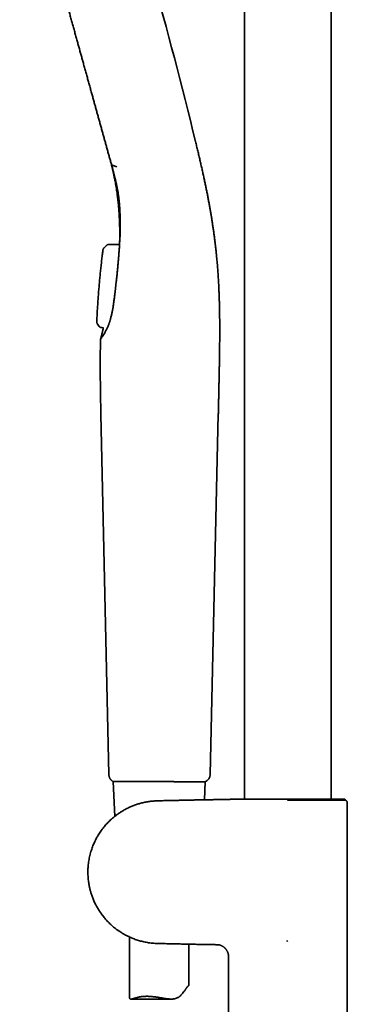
# Model space of a CAD drawing. Header units: millimetres. Extents: x 8 to 758, y 12 to 1622.
# Tile 11 of 16: x 68 to 151, y 1205 to 1454. Entities that reach past the tile are written whole.
import ezdxf

# ---------------------------------------------------------------- set-up
doc = ezdxf.new("R2010")
doc.units = ezdxf.units.MM

msp = doc.modelspace()

# ---------------------------------------------------------------- linework, layer by layer
at = {"color": 7, "linetype": 'Continuous', "lineweight": 35}
for p, q in [((124.67, 1574), (124.67, 1257.18)), ((146.57, 1257.18), (146.57, 1574)), ((91.24, 1417.23), (92.42, 1416.78)), ((93.09, 1407.44), (93.1, 1407.35)), ((89.21, 1396.35), (89.22, 1396.33)), ((89.79, 1396.94), (89.22, 1396.35)), ((89.79, 1396.92), (89.79, 1396.94)), ((90.36, 1397.19), (93.03, 1397.19)), ((93.14, 1397.72), (93.15, 1397.8)), ((87.98, 1376.5), (87.62, 1376.96)), ((87.63, 1376.97), (87.63, 1376.97)), ((87.98, 1376.52), (87.98, 1376.52)), ((88, 1376.53), (87.99, 1376.52)), ((88.6, 1376.22), (88.59, 1376.2)), ((89.03, 1376.19), (88.72, 1376.2)), ((88.42, 1354.34), (90.42, 1263.4)), ((115.97, 1263.4), (118.05, 1354.33)), ((91.44, 1261.7), (91.5, 1261.7)), ((91.5, 1261.7), (91.89, 1252.86)), ((99.08, 1261.67), (99.09, 1261.67)), ((114.54, 1257.05), (114.73, 1261.61)), ((133.95, 1257.18), (133.96, 1257.18)), ((133.96, 1257.18), (149.99, 1257.18)), ((150.21, 1256.96), (149.99, 1257.18)), ((135.62, 1256.92), (135.62, 1256.95)), ((150.62, 1161.51), (150.62, 1256.15)), ((95.62, 1222.44), (95.62, 1207.31)), ((110.62, 1210.26), (110.62, 1220.62)), ((135.33, 1221.4), (135.29, 1221.44)), ((135.33, 1221.4), (135.62, 1221.45)), ((120.62, 1217.5), (120.62, 1161.51)), ((95.97, 1206.77), (106.16, 1206.77))]:
    msp.add_line(p, q, dxfattribs=at)
for centre, radius, start, end in [((-858.91, 1189.17), 999, 13.54657, 18.53968), ((113.97, 1263.45), 2, 293.5426, 358.6892)]:
    msp.add_arc(centre, radius, start, end, dxfattribs=at)
for points, knots in [([(67.9, 1500.89), (67.9, 1500.87), (67.92, 1500.82), (67.95, 1500.72), (67.98, 1500.59), (68.02, 1500.44), (68.07, 1500.27), (68.13, 1500.07), (68.19, 1499.85), (68.25, 1499.61), (68.32, 1499.36), (68.4, 1499.09), (68.48, 1498.8), (68.56, 1498.49), (68.66, 1498.14), (68.76, 1497.77), (68.88, 1497.36), (69, 1496.93), (69.12, 1496.47), (69.25, 1496), (69.39, 1495.51), (69.52, 1495.02), (69.66, 1494.53), (69.8, 1494.03), (69.94, 1493.53), (70.09, 1493), (70.24, 1492.46), (70.4, 1491.88), (70.57, 1491.27), (70.75, 1490.61), (70.94, 1489.93), (71.13, 1489.23), (71.33, 1488.5), (71.54, 1487.75), (71.75, 1486.99), (71.96, 1486.24), (72.17, 1485.5), (72.38, 1484.74), (72.59, 1483.97), (72.81, 1483.19), (73.03, 1482.37), (73.27, 1481.51), (73.52, 1480.62), (73.77, 1479.7), (74.03, 1478.78), (74.29, 1477.84), (74.56, 1476.88), (74.82, 1475.94), (75.07, 1475.01), (75.33, 1474.1), (75.58, 1473.18), (75.84, 1472.25), (76.1, 1471.31), (76.37, 1470.33), (76.65, 1469.31), (76.95, 1468.26), (77.24, 1467.2), (77.54, 1466.13), (77.84, 1465.05), (78.14, 1463.96), (78.43, 1462.9), (78.72, 1461.86), (79, 1460.85), (79.28, 1459.83), (79.57, 1458.81), (79.85, 1457.78), (80.15, 1456.72), (80.45, 1455.63), (80.76, 1454.5), (81.07, 1453.37), (81.39, 1452.24), (81.7, 1451.11), (82.02, 1449.98), (82.32, 1448.88), (82.62, 1447.81), (82.91, 1446.77), (83.19, 1445.73), (83.48, 1444.7), (83.77, 1443.67), (84.06, 1442.61), (84.36, 1441.52), (84.67, 1440.4), (84.98, 1439.29), (85.29, 1438.19), (85.59, 1437.09), (85.89, 1436), (86.18, 1434.95), (86.47, 1433.93), (86.74, 1432.95), (87.01, 1431.97), (87.28, 1431), (87.55, 1430.03), (87.82, 1429.05), (88.1, 1428.05), (88.38, 1427.03), (88.66, 1426.03), (88.93, 1425.05), (89.2, 1424.09), (89.46, 1423.14), (89.72, 1422.19), (89.99, 1421.22), (90.26, 1420.24), (90.53, 1419.29), (90.79, 1418.35), (90.96, 1417.74), (91.04, 1417.43)], [0, 0, 0, 0, 0.009945, 0.019895, 0.029856, 0.039832, 0.049829, 0.059849, 0.069893, 0.07912, 0.088366, 0.097631, 0.106915, 0.116216, 0.125528, 0.135683, 0.145813, 0.155898, 0.165919, 0.175854, 0.185688, 0.195431, 0.2043, 0.213129, 0.221934, 0.230731, 0.239539, 0.248372, 0.258059, 0.26782, 0.277676, 0.287633, 0.29767, 0.307767, 0.317901, 0.327205, 0.336505, 0.345786, 0.355046, 0.364289, 0.37352, 0.383581, 0.393638, 0.403697, 0.413763, 0.423835, 0.433912, 0.443991, 0.453232, 0.462473, 0.471712, 0.480951, 0.490188, 0.499425, 0.5095, 0.519576, 0.529651, 0.539727, 0.549804, 0.55988, 0.569957, 0.579195, 0.588432, 0.597669, 0.606906, 0.616143, 0.62538, 0.635456, 0.645533, 0.655609, 0.665685, 0.675761, 0.685837, 0.695913, 0.705149, 0.714387, 0.723625, 0.732865, 0.742105, 0.751344, 0.761423, 0.771498, 0.781571, 0.791638, 0.801701, 0.811762, 0.821828, 0.831061, 0.840304, 0.849561, 0.858835, 0.868121, 0.877408, 0.887524, 0.897609, 0.907647, 0.91762, 0.927515, 0.937334, 0.947087, 0.957751, 0.968362, 0.978935, 0.989478, 1, 1, 1, 1]), ([(118.05, 1354.33), (118.06, 1354.75), (118.07, 1355.58), (118.1, 1356.81), (118.13, 1358.02), (118.16, 1359.21), (118.18, 1360.37), (118.21, 1361.5), (118.23, 1362.58), (118.25, 1363.6), (118.27, 1364.57), (118.29, 1365.52), (118.31, 1366.45), (118.32, 1367.35), (118.34, 1368.23), (118.35, 1369.1), (118.36, 1369.94), (118.37, 1370.76), (118.38, 1371.56), (118.39, 1372.34), (118.4, 1373.14), (118.4, 1373.96), (118.4, 1374.8), (118.4, 1375.61), (118.4, 1376.4), (118.4, 1377.17), (118.4, 1377.91), (118.39, 1378.63), (118.38, 1379.32), (118.37, 1379.98), (118.36, 1380.61), (118.35, 1381.21), (118.34, 1381.78), (118.32, 1382.3), (118.31, 1382.76), (118.3, 1383.16), (118.29, 1383.55), (118.27, 1383.93), (118.26, 1384.34), (118.24, 1384.8), (118.22, 1385.32), (118.2, 1385.88), (118.17, 1386.47), (118.14, 1387.09), (118.1, 1387.74), (118.06, 1388.41), (118.02, 1389.12), (117.97, 1389.84), (117.92, 1390.57), (117.87, 1391.31), (117.8, 1392.07), (117.74, 1392.86), (117.66, 1393.68), (117.58, 1394.52), (117.49, 1395.39), (117.4, 1396.29), (117.29, 1397.21), (117.18, 1398.15), (117.05, 1399.12), (116.92, 1400.1), (116.78, 1401.11), (116.63, 1402.1), (116.48, 1403.05), (116.34, 1403.98), (116.18, 1404.92), (116.01, 1405.89), (115.84, 1406.88), (115.66, 1407.87), (115.47, 1408.86), (115.28, 1409.85), (115.07, 1410.86), (114.86, 1411.89), (114.64, 1412.94), (114.41, 1414.01), (114.18, 1415.1), (113.93, 1416.21), (113.67, 1417.34), (113.41, 1418.48), (113.14, 1419.63), (112.87, 1420.8), (112.58, 1421.98), (112.39, 1422.77), (112.3, 1423.17)], [0, 0, 0, 0, 0.018112, 0.035886, 0.053309, 0.070374, 0.087074, 0.103404, 0.119362, 0.133661, 0.147645, 0.161314, 0.17467, 0.187714, 0.200447, 0.212872, 0.224992, 0.236809, 0.248325, 0.259545, 0.270469, 0.282971, 0.295072, 0.306778, 0.318093, 0.329217, 0.339944, 0.350279, 0.360226, 0.369788, 0.378808, 0.387463, 0.395756, 0.403689, 0.409777, 0.415638, 0.421272, 0.426679, 0.431939, 0.43911, 0.44666, 0.454588, 0.463156, 0.472126, 0.481499, 0.491275, 0.501455, 0.512042, 0.522397, 0.533118, 0.544206, 0.555665, 0.567499, 0.579711, 0.592306, 0.60529, 0.618668, 0.632447, 0.646376, 0.660705, 0.675441, 0.690593, 0.70378, 0.717277, 0.731088, 0.745219, 0.759674, 0.774458, 0.788702, 0.803246, 0.818092, 0.833243, 0.848701, 0.864465, 0.880535, 0.896911, 0.913589, 0.930566, 0.947523, 0.964755, 0.982251, 1, 1, 1, 1]), ([(91.04, 1417.43), (91.08, 1417.28), (91.17, 1416.99), (91.29, 1416.55), (91.4, 1416.14), (91.51, 1415.75), (91.61, 1415.37), (91.7, 1415.01), (91.79, 1414.67), (91.87, 1414.34), (91.95, 1414.03), (92.02, 1413.73), (92.09, 1413.44), (92.15, 1413.18), (92.21, 1412.93), (92.26, 1412.7), (92.31, 1412.49), (92.35, 1412.3), (92.38, 1412.12), (92.41, 1411.97), (92.44, 1411.83), (92.47, 1411.7), (92.49, 1411.6), (92.51, 1411.51), (92.52, 1411.43), (92.53, 1411.37), (92.54, 1411.33), (92.55, 1411.29), (92.55, 1411.27), (92.55, 1411.25), (92.56, 1411.22), (92.57, 1411.18), (92.58, 1411.12), (92.59, 1411.04), (92.61, 1410.94), (92.63, 1410.82), (92.65, 1410.69), (92.7, 1410.41), (92.76, 1410.05), (92.83, 1409.61), (92.88, 1409.26), (92.91, 1409), (92.94, 1408.82), (92.95, 1408.72), (92.96, 1408.61), (92.97, 1408.51), (92.98, 1408.43), (92.99, 1408.37), (93, 1408.33), (93, 1408.29), (93, 1408.26), (93.01, 1408.23), (93.01, 1408.19), (93.02, 1408.13), (93.03, 1408.04), (93.04, 1407.94), (93.05, 1407.83), (93.06, 1407.71), (93.07, 1407.58), (93.08, 1407.49), (93.09, 1407.45), (93.09, 1407.44)], [0, 0, 0, 0, 0.04357, 0.08552, 0.125852, 0.164567, 0.201666, 0.237149, 0.271015, 0.303266, 0.335318, 0.365597, 0.3941, 0.42083, 0.445784, 0.468965, 0.489837, 0.509026, 0.526533, 0.542355, 0.556495, 0.568952, 0.579726, 0.588652, 0.595961, 0.601928, 0.607041, 0.609822, 0.61227, 0.614385, 0.616731, 0.620181, 0.626498, 0.634787, 0.645048, 0.657277, 0.670364, 0.683412, 0.7444, 0.78029, 0.815481, 0.848892, 0.859705, 0.870309, 0.880705, 0.890894, 0.900187, 0.905322, 0.909703, 0.91333, 0.916204, 0.918697, 0.922423, 0.92877, 0.937162, 0.947598, 0.959593, 0.971164, 0.985355, 0.998461, 1, 1, 1, 1]), ([(91.04, 1417.43), (91.05, 1417.43), (91.05, 1417.39), (91.1, 1417.33), (91.16, 1417.27), (91.21, 1417.24), (91.24, 1417.23)], [0, 0, 0, 0, 0.083652, 0.41719, 0.750716, 1, 1, 1, 1]), ([(91.09, 1417.27), (91.09, 1417.24), (91.13, 1417.1), (91.19, 1416.84), (91.28, 1416.49), (91.36, 1416.14), (91.44, 1415.79), (91.52, 1415.44), (91.61, 1415.06), (91.7, 1414.63), (91.79, 1414.15), (91.89, 1413.66), (92, 1413.08), (92.12, 1412.42), (92.25, 1411.66), (92.37, 1410.88), (92.48, 1410.09), (92.58, 1409.34), (92.66, 1408.62), (92.74, 1407.94), (92.81, 1407.26), (92.87, 1406.57), (92.93, 1405.88), (92.98, 1405.17), (93.03, 1404.44), (93.07, 1403.69), (93.1, 1402.97), (93.12, 1402.34), (93.14, 1401.78), (93.15, 1401.28), (93.16, 1400.77), (93.16, 1400.35), (93.16, 1400.03), (93.17, 1399.82), (93.17, 1399.6), (93.16, 1399.39), (93.16, 1399.18), (93.16, 1398.99), (93.16, 1398.83), (93.16, 1398.7), (93.16, 1398.6), (93.16, 1398.53), (93.16, 1398.47), (93.16, 1398.43), (93.16, 1398.4), (93.15, 1398.36), (93.15, 1398.32), (93.15, 1398.28), (93.15, 1398.24), (93.15, 1398.2), (93.15, 1398.16), (93.15, 1398.11), (93.15, 1398.07), (93.15, 1398.04), (93.15, 1398), (93.15, 1397.97), (93.15, 1397.94), (93.15, 1397.92), (93.15, 1397.89), (93.15, 1397.88), (93.15, 1397.86), (93.15, 1397.85), (93.14, 1397.84), (93.14, 1397.84), (93.14, 1397.83), (93.14, 1397.82), (93.14, 1397.82), (93.14, 1397.81), (93.14, 1397.81), (93.14, 1397.8), (93.14, 1397.8), (93.14, 1397.8)], [0, 0, 0, 0, 0.002603, 0.014449, 0.026777, 0.039033, 0.051148, 0.063121, 0.074953, 0.091068, 0.107475, 0.124259, 0.141421, 0.166595, 0.192544, 0.219132, 0.245986, 0.273087, 0.295863, 0.318815, 0.341947, 0.365259, 0.388628, 0.411434, 0.437479, 0.462625, 0.486871, 0.510218, 0.526655, 0.54345, 0.560727, 0.578488, 0.585598, 0.592783, 0.600044, 0.607379, 0.614516, 0.620825, 0.626277, 0.630874, 0.633786, 0.636206, 0.638135, 0.639571, 0.640614, 0.641625, 0.643215, 0.64499, 0.64703, 0.649386, 0.653076, 0.65744, 0.662508, 0.6683, 0.674828, 0.682101, 0.690759, 0.700293, 0.710706, 0.722001, 0.734183, 0.747251, 0.76121, 0.781379, 0.801817, 0.822499, 0.843425, 0.881401, 0.920155, 0.959688, 1, 1, 1, 1]), ([(93.15, 1406.34), (93.13, 1406.52), (93.1, 1406.96), (93.03, 1407.66), (92.94, 1408.44), (92.84, 1409.25), (92.74, 1409.97), (92.64, 1410.6), (92.55, 1411.13), (92.46, 1411.64), (92.36, 1412.14), (92.26, 1412.66), (92.17, 1413.09), (92.11, 1413.36), (92.09, 1413.43)], [0, 0, 0, 0, 0.076272, 0.183185, 0.293226, 0.406418, 0.522789, 0.598506, 0.673452, 0.746039, 0.816272, 0.884153, 0.969489, 1, 1, 1, 1]), ([(93.04, 1407.88), (93.13, 1406.8), (93.31, 1404.65), (93.32, 1401.27), (93.2, 1398.91), (93.14, 1397.72)], [0, 0, 0, 0, 0.3327594, 0.66638, 1, 1, 1, 1]), ([(93.29, 1403.68), (93.29, 1403.69), (93.29, 1403.85), (93.28, 1404.07), (93.27, 1404.28), (93.27, 1404.33)], [0, 0, 0, 0, 0.043865, 0.764857, 1, 1, 1, 1]), ([(89.21, 1396.35), (89.18, 1396.32), (89.12, 1396.24), (89.04, 1396.12), (88.97, 1395.98), (88.91, 1395.83), (88.89, 1395.72), (88.89, 1395.66)], [0, 0, 0, 0, 0.185035, 0.372338, 0.560613, 0.781741, 1, 1, 1, 1]), ([(89.22, 1396.34), (89.19, 1396.31), (89.13, 1396.24), (89.06, 1396.14), (89, 1396.02), (88.95, 1395.9), (88.91, 1395.78), (88.89, 1395.69), (88.89, 1395.65)], [0, 0, 0, 0, 0.165048, 0.33201, 0.499993, 0.667977, 0.834944, 1, 1, 1, 1]), ([(89.87, 1397.01), (89.86, 1397.01), (89.83, 1396.98), (89.81, 1396.95), (89.79, 1396.93)], [0, 0, 0, 0, 0.219424, 1, 1, 1, 1]), ([(89.87, 1397.01), (89.88, 1397.02), (89.93, 1397.07), (90.05, 1397.13), (90.2, 1397.18), (90.31, 1397.18), (90.36, 1397.19)], [0, 0, 0, 0, 0.100865, 0.402579, 0.704284, 1, 1, 1, 1]), ([(93.14, 1397.73), (93.13, 1397.57), (93.11, 1397.11), (93.06, 1396.33), (92.99, 1395.38), (92.92, 1394.43), (92.84, 1393.47), (92.76, 1392.51), (92.67, 1391.53), (92.57, 1390.55), (92.47, 1389.56), (92.37, 1388.56), (92.26, 1387.62), (92.16, 1386.73), (92.07, 1385.9), (91.97, 1385.07), (91.9, 1384.51), (91.86, 1384.23)], [0, 0, 0, 0, 0.036281, 0.108843, 0.181418, 0.253981, 0.326557, 0.399173, 0.471803, 0.544574, 0.617358, 0.690179, 0.763013, 0.822243, 0.881489, 0.940736, 1, 1, 1, 1]), ([(93.14, 1397.73), (93.12, 1397.63), (93.09, 1397.45), (93.05, 1397.27), (93.03, 1397.19)], [0, 0, 0, 0, 0.555315, 1, 1, 1, 1]), ([(88.89, 1395.66), (88.84, 1395.26), (88.74, 1394.4), (88.59, 1393.1), (88.44, 1391.74), (88.29, 1390.35), (88.15, 1388.94), (88.02, 1387.51), (87.9, 1386.09), (87.78, 1384.7), (87.68, 1383.32), (87.59, 1381.93), (87.5, 1380.51), (87.42, 1379.12), (87.38, 1378.2), (87.36, 1377.75)], [0, 0, 0, 0, 0.068065, 0.142979, 0.219197, 0.296707, 0.375502, 0.455572, 0.536909, 0.612575, 0.689295, 0.767063, 0.845877, 0.925731, 1, 1, 1, 1]), ([(91.86, 1384.23), (91.82, 1383.89), (91.74, 1383.27), (91.64, 1382.51), (91.56, 1381.95), (91.5, 1381.53), (91.43, 1381.11), (91.35, 1380.69), (91.27, 1380.27), (91.19, 1379.86), (91.1, 1379.46), (91, 1379.06), (90.9, 1378.66), (90.81, 1378.32), (90.73, 1378.03), (90.67, 1377.8), (90.6, 1377.58), (90.52, 1377.35), (90.42, 1377.1), (90.32, 1376.83), (90.19, 1376.54), (90.06, 1376.23), (89.91, 1375.91), (89.75, 1375.6), (89.59, 1375.29), (89.44, 1375.01), (89.28, 1374.74), (89.13, 1374.48), (88.99, 1374.26), (88.88, 1374.07), (88.77, 1373.91), (88.68, 1373.77), (88.59, 1373.64), (88.52, 1373.53), (88.45, 1373.44), (88.4, 1373.36), (88.36, 1373.31), (88.34, 1373.28), (88.32, 1373.26), (88.32, 1373.25), (88.31, 1373.24), (88.31, 1373.24)], [0, 0, 0, 0, 0.05924, 0.1086085, 0.1332978, 0.1579907, 0.1831876, 0.2084088, 0.2336395, 0.2589239, 0.2842172, 0.309564, 0.3349204, 0.3603074, 0.3758883, 0.3914776, 0.407085, 0.4227092, 0.4408846, 0.4627905, 0.4847258, 0.5123622, 0.5400318, 0.5698355, 0.5996864, 0.6297663, 0.6598999, 0.6916239, 0.7234078, 0.7490244, 0.7746773, 0.8005103, 0.8263868, 0.8525181, 0.8786973, 0.9050731, 0.9315004, 0.9485999, 0.9657138, 0.9828495, 1, 1, 1, 1]), ([(87.62, 1376.96), (87.59, 1377), (87.53, 1377.08), (87.46, 1377.23), (87.41, 1377.37), (87.38, 1377.5), (87.36, 1377.63), (87.36, 1377.71), (87.36, 1377.75)], [0, 0, 0, 0, 0.184632, 0.372004, 0.560572, 0.708456, 0.855161, 1, 1, 1, 1]), ([(87.37, 1377.77), (87.37, 1377.72), (87.37, 1377.62), (87.39, 1377.48), (87.43, 1377.34), (87.48, 1377.21), (87.54, 1377.08), (87.6, 1377.01), (87.63, 1376.97)], [0, 0, 0, 0, 0.164711, 0.331727, 0.49999, 0.668254, 0.835277, 1, 1, 1, 1]), ([(87.62, 1376.96), (87.62, 1376.96), (87.62, 1376.96), (87.63, 1376.97), (87.63, 1376.97)], [0, 0, 0, 0, 0.7461031, 1, 1, 1, 1]), ([(87.98, 1376.52), (88, 1376.49), (88.04, 1376.45), (88.1, 1376.39), (88.18, 1376.34), (88.25, 1376.29), (88.34, 1376.26), (88.42, 1376.23), (88.51, 1376.21), (88.57, 1376.21), (88.59, 1376.21)], [0, 0, 0, 0, 0.122301, 0.246873, 0.37301, 0.499948, 0.626893, 0.75305, 0.877655, 1, 1, 1, 1]), ([(88.6, 1376.2), (88.54, 1376.2), (88.42, 1376.21), (88.25, 1376.28), (88.1, 1376.37), (88.02, 1376.46), (87.98, 1376.5)], [0, 0, 0, 0, 0.246916, 0.500004, 0.75309, 1, 1, 1, 1]), ([(89.03, 1376.19), (89.02, 1376.14), (88.98, 1375.97), (88.91, 1375.67), (88.84, 1375.35), (88.77, 1375.05), (88.7, 1374.8), (88.64, 1374.54), (88.57, 1374.27), (88.51, 1374.03), (88.46, 1373.82), (88.42, 1373.65), (88.38, 1373.51), (88.35, 1373.4), (88.33, 1373.32), (88.32, 1373.27), (88.31, 1373.24)], [0, 0, 0, 0, 0.050205, 0.174172, 0.301476, 0.383998, 0.469651, 0.558436, 0.650355, 0.743598, 0.806805, 0.864747, 0.917421, 0.945995, 0.974087, 1, 1, 1, 1]), ([(88.31, 1373.24), (88.29, 1372.23), (88.25, 1370.19), (88.23, 1367.1), (88.24, 1363.96), (88.28, 1360.77), (88.34, 1357.56), (88.39, 1355.42), (88.42, 1354.34)], [0, 0, 0, 0, 0.160564, 0.324225, 0.490565, 0.659069, 0.829122, 1, 1, 1, 1]), ([(90.42, 1263.4), (90.43, 1263.35), (90.43, 1263.24), (90.45, 1263.08), (90.49, 1262.92), (90.54, 1262.76), (90.61, 1262.6), (90.69, 1262.45), (90.78, 1262.3), (90.89, 1262.15), (91.01, 1262.02), (91.15, 1261.9), (91.29, 1261.79), (91.39, 1261.73), (91.44, 1261.7)], [0, 0, 0, 0, 0.075548, 0.153304, 0.233102, 0.31474, 0.397981, 0.482556, 0.568165, 0.654484, 0.741175, 0.82789, 0.914278, 1, 1, 1, 1]), ([(91.44, 1261.7), (91.44, 1261.7), (91.45, 1261.7), (91.46, 1261.7), (91.5, 1261.7), (91.58, 1261.7), (91.68, 1261.7), (91.8, 1261.7), (91.93, 1261.7), (92.08, 1261.7), (92.25, 1261.7), (92.43, 1261.7), (92.63, 1261.7), (92.85, 1261.7), (93.09, 1261.7), (93.35, 1261.7), (93.62, 1261.69), (93.88, 1261.69), (94.12, 1261.69), (94.32, 1261.69), (94.53, 1261.69), (94.74, 1261.69), (94.95, 1261.69), (95.23, 1261.69), (95.58, 1261.69), (96, 1261.68), (96.42, 1261.68), (96.8, 1261.68), (97.12, 1261.68), (97.47, 1261.68), (97.91, 1261.68), (98.43, 1261.67), (98.94, 1261.67), (99.43, 1261.67), (99.91, 1261.67), (100.41, 1261.66), (100.93, 1261.66), (101.48, 1261.66), (102.03, 1261.66), (102.39, 1261.65), (102.58, 1261.65)], [0, 0, 0, 0, 0.017575, 0.035163, 0.068415, 0.101757, 0.131563, 0.16143, 0.18937, 0.217359, 0.244189, 0.271062, 0.298112, 0.325161, 0.352391, 0.379621, 0.407039, 0.434505, 0.452592, 0.470693, 0.487813, 0.504933, 0.522104, 0.539275, 0.569999, 0.600794, 0.629622, 0.658504, 0.67608, 0.693667, 0.726906, 0.760227, 0.789999, 0.819831, 0.847726, 0.875671, 0.906638, 0.937674, 0.9688, 1, 1, 1, 1]), ([(102.58, 1261.65), (102.7, 1261.65), (102.93, 1261.65), (103.28, 1261.65), (103.52, 1261.65), (103.63, 1261.65)], [0, 0, 0, 0, 0.335803, 0.667708, 1, 1, 1, 1]), ([(103.63, 1261.65), (103.74, 1261.65), (103.95, 1261.65), (104.27, 1261.65), (104.58, 1261.64), (104.89, 1261.64), (105.2, 1261.64), (105.5, 1261.64), (105.81, 1261.64), (106.11, 1261.64), (106.42, 1261.64), (106.72, 1261.63), (107.03, 1261.63), (107.38, 1261.63), (107.78, 1261.63), (108.2, 1261.63), (108.63, 1261.63), (109.04, 1261.63), (109.45, 1261.62), (109.84, 1261.62), (110.23, 1261.62), (110.61, 1261.62), (110.98, 1261.62), (111.33, 1261.62), (111.68, 1261.62), (112.01, 1261.62), (112.32, 1261.62), (112.62, 1261.62), (112.91, 1261.62), (113.14, 1261.61), (113.33, 1261.61), (113.53, 1261.61), (113.75, 1261.61), (113.97, 1261.61), (114.15, 1261.61), (114.31, 1261.61), (114.44, 1261.61), (114.55, 1261.61), (114.65, 1261.61), (114.72, 1261.61), (114.76, 1261.61), (114.77, 1261.61), (114.77, 1261.61)], [0, 0, 0, 0, 0.018127, 0.036269, 0.053702, 0.071135, 0.08862, 0.106105, 0.123786, 0.141466, 0.159198, 0.17693, 0.195626, 0.214337, 0.240767, 0.267239, 0.293899, 0.32056, 0.347391, 0.374221, 0.401251, 0.428327, 0.455989, 0.483701, 0.511642, 0.539637, 0.567945, 0.596307, 0.624901, 0.653549, 0.671984, 0.690433, 0.724164, 0.757981, 0.787017, 0.816107, 0.843701, 0.871343, 0.903368, 0.935471, 0.967694, 1, 1, 1, 1]), ([(121.07, 1257.18), (121.02, 1257.17), (120.94, 1257.15), (120.85, 1257.14), (120.81, 1257.14)], [0, 0, 0, 0, 0.504191, 1, 1, 1, 1]), ([(121.06, 1257.18), (121.06, 1257.18), (121.05, 1257.18), (121.07, 1257.18), (121.1, 1257.18), (121.17, 1257.18), (121.26, 1257.18), (121.37, 1257.18), (121.5, 1257.18), (121.66, 1257.18), (121.84, 1257.18), (122.04, 1257.18), (122.27, 1257.18), (122.52, 1257.18), (122.78, 1257.18), (123.08, 1257.18), (123.39, 1257.18), (123.72, 1257.18), (124.07, 1257.18), (124.44, 1257.18), (124.84, 1257.18), (125.24, 1257.18), (125.67, 1257.18), (126.11, 1257.18), (126.57, 1257.18), (127.04, 1257.18), (127.53, 1257.18), (128.03, 1257.18), (128.55, 1257.18), (129.09, 1257.18), (129.64, 1257.18), (130.19, 1257.18), (130.57, 1257.18), (130.76, 1257.18)], [0, 0, 0, 0, 0.00083, 0.034066, 0.067301, 0.100564, 0.133828, 0.167064, 0.200292, 0.233547, 0.266802, 0.300031, 0.333262, 0.36652, 0.399778, 0.433008, 0.466155, 0.499332, 0.532509, 0.565657, 0.598796, 0.631963, 0.665129, 0.698268, 0.731412, 0.764584, 0.797756, 0.8309, 0.864691, 0.898526, 0.932375, 0.96621, 1, 1, 1, 1]), ([(130.76, 1257.18), (130.85, 1257.18), (131.02, 1257.18), (131.29, 1257.18), (131.6, 1257.18), (131.96, 1257.18), (132.49, 1257.18), (133.16, 1257.18), (133.69, 1257.18), (133.95, 1257.18)], [0, 0, 0, 0, 0.083956, 0.167986, 0.251994, 0.379398, 0.50682, 0.753702, 1, 1, 1, 1]), ([(120.81, 1257.14), (120.56, 1257.14), (119.93, 1257.13), (118.94, 1257.12), (117.81, 1257.1), (116.66, 1257.09), (115.49, 1257.07), (114.34, 1257.05), (113.23, 1257.03), (112.14, 1257.01), (111.07, 1256.99), (110.03, 1256.97), (109.02, 1256.94), (108.02, 1256.92), (107.05, 1256.9), (106.1, 1256.88), (105.17, 1256.86), (104.38, 1256.84), (103.7, 1256.83), (103.14, 1256.81), (102.59, 1256.79), (102.06, 1256.76), (101.53, 1256.73), (101.01, 1256.68), (100.49, 1256.61), (99.97, 1256.53), (99.46, 1256.43), (98.98, 1256.32), (98.5, 1256.2), (98.05, 1256.07), (97.59, 1255.93), (97.14, 1255.78), (96.69, 1255.61), (96.26, 1255.44), (95.85, 1255.27), (95.42, 1255.07), (94.98, 1254.86), (94.53, 1254.62), (94.11, 1254.38), (93.71, 1254.15), (93.34, 1253.91), (92.99, 1253.68), (92.67, 1253.46), (92.37, 1253.24), (92.01, 1252.97), (91.59, 1252.63), (91.1, 1252.21), (90.62, 1251.76), (90.15, 1251.28), (89.71, 1250.81), (89.31, 1250.34), (88.93, 1249.88), (88.57, 1249.4), (88.22, 1248.9), (87.87, 1248.37), (87.56, 1247.85), (87.27, 1247.34), (87.01, 1246.83), (86.75, 1246.31), (86.52, 1245.76), (86.29, 1245.2), (86.08, 1244.62), (85.89, 1244.01), (85.71, 1243.36), (85.54, 1242.68), (85.41, 1242), (85.3, 1241.33), (85.21, 1240.67), (85.16, 1240.01), (85.13, 1239.36), (85.12, 1238.73), (85.13, 1238.11), (85.17, 1237.51), (85.22, 1236.92), (85.28, 1236.41), (85.34, 1235.97), (85.41, 1235.61), (85.47, 1235.25), (85.55, 1234.9), (85.63, 1234.54), (85.72, 1234.17), (85.83, 1233.79), (85.95, 1233.39), (86.09, 1232.96), (86.25, 1232.52), (86.43, 1232.06), (86.63, 1231.58), (86.85, 1231.09), (87.08, 1230.62), (87.31, 1230.18), (87.55, 1229.77), (87.8, 1229.36), (88.07, 1228.93), (88.36, 1228.5), (88.68, 1228.05), (89.03, 1227.6), (89.41, 1227.14), (89.81, 1226.68), (90.23, 1226.23), (90.68, 1225.79), (91.14, 1225.36), (91.61, 1224.95), (92.11, 1224.55), (92.64, 1224.16), (93.16, 1223.8), (93.66, 1223.48), (94.14, 1223.2), (94.64, 1222.92), (95.17, 1222.65), (95.7, 1222.4), (96.26, 1222.16), (96.81, 1221.94), (97.35, 1221.75), (97.89, 1221.58), (98.43, 1221.42), (99, 1221.27), (99.57, 1221.15), (100.16, 1221.04), (100.77, 1220.95), (101.41, 1220.88), (102.09, 1220.83), (102.81, 1220.8), (103.53, 1220.78), (104.27, 1220.76), (105.1, 1220.75), (106.01, 1220.73), (107.02, 1220.7), (108.16, 1220.68), (109.43, 1220.65), (110.84, 1220.62), (112.27, 1220.59), (113.73, 1220.56), (115.21, 1220.53), (116.52, 1220.51), (117.34, 1220.5), (117.66, 1220.5)], [0, 0, 0, 0, 0.0086037, 0.0211343, 0.0334383, 0.0468989, 0.0600695, 0.0729472, 0.0855294, 0.097814, 0.1097996, 0.1214865, 0.1328769, 0.1441725, 0.155166, 0.1658602, 0.1762577, 0.1863582, 0.1928062, 0.1991202, 0.205298, 0.2113373, 0.2172326, 0.2229809, 0.2290873, 0.2350299, 0.2408148, 0.2464461, 0.2519272, 0.2572607, 0.2624494, 0.2679924, 0.2733657, 0.278572, 0.2836137, 0.288493, 0.2944714, 0.3001942, 0.3056649, 0.3108871, 0.3158641, 0.3205165, 0.3249381, 0.3291317, 0.3330998, 0.3401696, 0.3474031, 0.354799, 0.3623552, 0.3700691, 0.3766167, 0.3832778, 0.3900594, 0.3969699, 0.4040188, 0.411217, 0.4175151, 0.4239417, 0.4305078, 0.4372259, 0.4441056, 0.4510092, 0.457869, 0.4658205, 0.4737006, 0.4814897, 0.4891711, 0.4967306, 0.5041562, 0.5114382, 0.5185695, 0.525544, 0.5323562, 0.5390012, 0.5454744, 0.549726, 0.5538973, 0.5579873, 0.5619956, 0.5660762, 0.5703292, 0.5748258, 0.5795659, 0.5845499, 0.589875, 0.595453, 0.601284, 0.6073684, 0.6137064, 0.6188645, 0.6241796, 0.6296516, 0.6352804, 0.641066, 0.6473732, 0.6538561, 0.6605142, 0.6673469, 0.6743536, 0.6815337, 0.6884618, 0.6955429, 0.7027767, 0.710163, 0.7177021, 0.723937, 0.7302806, 0.7367387, 0.743317, 0.7500214, 0.7568556, 0.7638213, 0.7700259, 0.7763346, 0.7827498, 0.7892742, 0.7959112, 0.8026646, 0.8095387, 0.8165243, 0.8244911, 0.832581, 0.8407912, 0.8491142, 0.8575404, 0.8687227, 0.8800667, 0.8915655, 0.9071942, 0.9230712, 0.9391999, 0.9555888, 0.972248, 0.9891889, 1, 1, 1, 1]), ([(150.21, 1256.95), (150.21, 1256.95), (150.22, 1256.95), (150.19, 1256.95), (150.15, 1256.95), (150.07, 1256.95), (149.98, 1256.95), (149.85, 1256.95), (149.7, 1256.96), (149.52, 1256.96), (149.32, 1256.96), (149.1, 1256.96), (148.85, 1256.96), (148.58, 1256.95), (148.29, 1256.95), (147.97, 1256.95), (147.63, 1256.95), (147.27, 1256.95), (146.88, 1256.95), (146.49, 1256.96), (146.07, 1256.96), (145.64, 1256.96), (145.22, 1256.95), (144.8, 1256.95), (144.41, 1256.95), (144, 1256.95), (143.6, 1256.95), (143.18, 1256.95), (142.77, 1256.95), (142.35, 1256.95), (141.94, 1256.95), (141.53, 1256.95), (141.09, 1256.95), (140.62, 1256.95), (140.14, 1256.95), (139.66, 1256.95), (139.18, 1256.95), (138.7, 1256.94), (138.22, 1256.94), (137.75, 1256.94), (137.29, 1256.94), (136.83, 1256.95), (136.4, 1256.95), (136, 1256.95), (135.75, 1256.95), (135.62, 1256.95)], [0, 0, 0, 0, 0.009877, 0.036361, 0.062891, 0.089583, 0.116323, 0.143274, 0.170274, 0.19744, 0.224656, 0.251115, 0.277618, 0.304279, 0.330987, 0.357908, 0.38488, 0.41202, 0.439213, 0.465462, 0.491758, 0.518096, 0.544478, 0.566791, 0.589133, 0.610525, 0.631917, 0.653415, 0.674912, 0.694791, 0.71467, 0.734626, 0.754582, 0.777178, 0.799798, 0.82145, 0.843102, 0.864861, 0.886619, 0.906748, 0.926877, 0.947095, 0.967312, 0.983651, 1, 1, 1, 1]), ([(150.62, 1256.15), (150.62, 1256.19), (150.62, 1256.26), (150.6, 1256.37), (150.57, 1256.48), (150.52, 1256.59), (150.46, 1256.7), (150.39, 1256.79), (150.31, 1256.88), (150.24, 1256.93), (150.21, 1256.96)], [0, 0, 0, 0, 0.1141356, 0.2327133, 0.355219, 0.4810011, 0.6092818, 0.7391806, 0.8697468, 1, 1, 1, 1]), ([(117.66, 1220.5), (117.73, 1220.5), (117.88, 1220.49), (118.1, 1220.46), (118.31, 1220.42), (118.5, 1220.37), (118.68, 1220.31), (118.85, 1220.24), (119.02, 1220.15), (119.19, 1220.06), (119.34, 1219.96), (119.49, 1219.84), (119.62, 1219.73), (119.74, 1219.62), (119.84, 1219.52), (119.94, 1219.4), (120.04, 1219.28), (120.14, 1219.14), (120.24, 1218.97), (120.34, 1218.78), (120.43, 1218.56), (120.51, 1218.32), (120.57, 1218.06), (120.61, 1217.79), (120.62, 1217.6), (120.62, 1217.5)], [0, 0, 0, 0, 0.048441, 0.095318, 0.140331, 0.18321, 0.223715, 0.261642, 0.303643, 0.344287, 0.384513, 0.42423, 0.463354, 0.495449, 0.527036, 0.558078, 0.590879, 0.628302, 0.670223, 0.716445, 0.766703, 0.820652, 0.877866, 0.93784, 1, 1, 1, 1]), ([(100.04, 1207.47), (100.16, 1207.47), (100.4, 1207.46), (100.78, 1207.45), (101.17, 1207.42), (101.56, 1207.38), (101.96, 1207.33), (102.36, 1207.28), (102.76, 1207.22), (103.15, 1207.15), (103.55, 1207.09), (103.95, 1207.02), (104.34, 1206.95), (104.75, 1206.89), (105.1, 1206.84), (105.38, 1206.81), (105.59, 1206.79), (105.8, 1206.78), (106.01, 1206.77), (106.22, 1206.77), (106.46, 1206.77), (106.72, 1206.8), (106.97, 1206.84), (107.15, 1206.88), (107.29, 1206.92), (107.43, 1206.96), (107.61, 1207.03), (107.81, 1207.14), (108.05, 1207.28), (108.27, 1207.45), (108.49, 1207.64), (108.7, 1207.85), (108.91, 1208.09), (109.11, 1208.33), (109.3, 1208.58), (109.48, 1208.82), (109.64, 1209.06), (109.78, 1209.25), (109.88, 1209.39), (109.96, 1209.5), (110.03, 1209.6), (110.1, 1209.69), (110.17, 1209.78), (110.24, 1209.86), (110.3, 1209.93), (110.36, 1210), (110.41, 1210.05), (110.46, 1210.1), (110.5, 1210.14), (110.54, 1210.18), (110.56, 1210.21), (110.59, 1210.23), (110.61, 1210.25), (110.62, 1210.26), (110.62, 1210.26), (110.62, 1210.26), (110.62, 1210.26)], [0, 0, 0, 0, 0.025132, 0.050354, 0.075822, 0.10138, 0.12703, 0.152765, 0.177845, 0.202997, 0.228354, 0.25378, 0.279265, 0.304825, 0.332837, 0.346913, 0.360988, 0.37514, 0.389292, 0.403534, 0.417804, 0.438974, 0.460278, 0.471009, 0.481739, 0.492551, 0.503385, 0.524536, 0.545839, 0.567254, 0.588759, 0.613844, 0.63899, 0.66425, 0.689541, 0.714966, 0.74043, 0.766029, 0.778879, 0.791729, 0.805243, 0.818782, 0.832423, 0.846065, 0.85982, 0.873575, 0.887438, 0.90133, 0.914822, 0.928338, 0.941941, 0.955545, 0.969236, 0.982926, 0.996691, 1, 1, 1, 1]), ([(95.62, 1207.31), (95.62, 1207.3), (95.62, 1207.25), (95.62, 1207.18), (95.63, 1207.1), (95.65, 1207.03), (95.66, 1206.97), (95.69, 1206.92), (95.72, 1206.87), (95.75, 1206.84), (95.79, 1206.81), (95.83, 1206.79), (95.88, 1206.78), (95.93, 1206.77), (95.99, 1206.77), (96.06, 1206.77), (96.15, 1206.79), (96.25, 1206.81), (96.36, 1206.84), (96.49, 1206.87), (96.62, 1206.91), (96.76, 1206.95), (96.91, 1206.99), (97.06, 1207.04), (97.21, 1207.08), (97.41, 1207.14), (97.67, 1207.2), (97.99, 1207.27), (98.32, 1207.33), (98.65, 1207.38), (98.99, 1207.42), (99.33, 1207.45), (99.68, 1207.46), (99.92, 1207.47), (100.04, 1207.47)], [0, 0, 0, 0, 0.013257, 0.035357, 0.057629, 0.0799, 0.10238, 0.124924, 0.146912, 0.168954, 0.191186, 0.213419, 0.235829, 0.258239, 0.280791, 0.303376, 0.33433, 0.36535, 0.396592, 0.427835, 0.459276, 0.490717, 0.522325, 0.553975, 0.582032, 0.610117, 0.663838, 0.717765, 0.76758, 0.817579, 0.862939, 0.908462, 0.954144, 1, 1, 1, 1])]:
    msp.add_open_spline(points, degree=3, knots=knots, dxfattribs=at)

doc.saveas('drawing.dxf')
